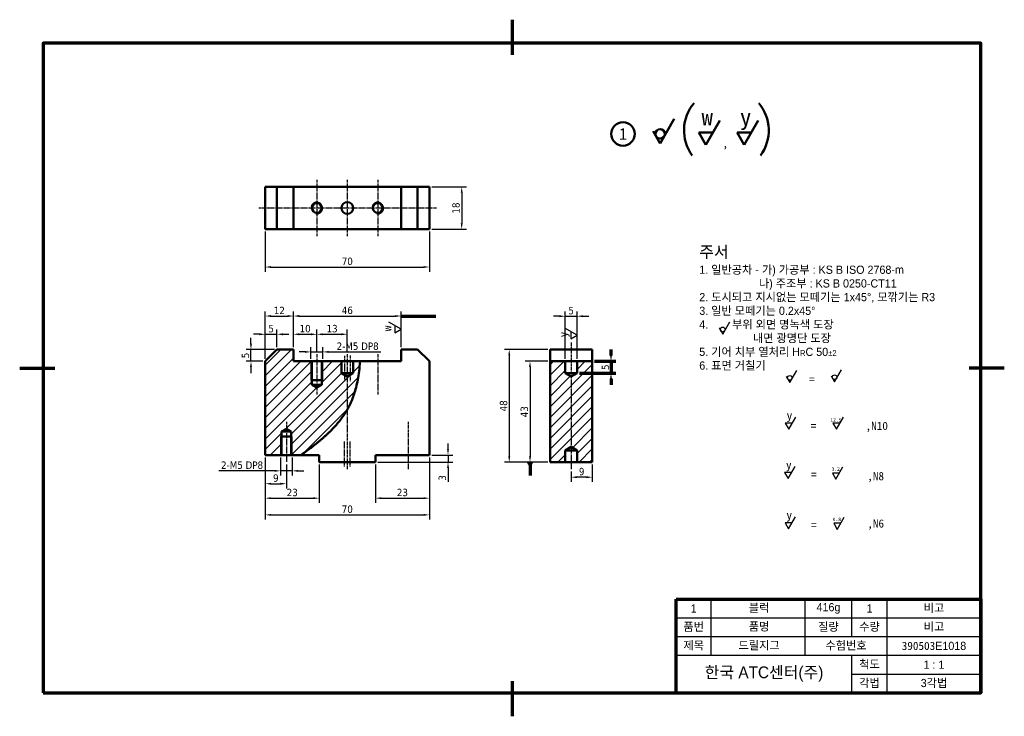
# Model space of a CAD drawing. Header units: millimetres. Extents: x 0 to 420, y 0 to 297.
import ezdxf
from ezdxf.enums import TextEntityAlignment as Align

# ---------------------------------------------------------------- set-up
doc = ezdxf.new("R2010")
doc.units = ezdxf.units.MM
doc.header["$LTSCALE"] = 0.035
doc.linetypes.add('CENTER', pattern=[50.8, 31.75, -6.35, 6.35, -6.35])
for name, color, linetype, lineweight in [('문자', 2, 'Continuous', 35), ('외형선(ISO)', 3, 'Continuous', 50), ('윤곽선', 4, 'Continuous', 70), ('좁은 외형선(ISO)', 1, 'Continuous', 25), ('중심선', 1, 'CENTER', 25), ('치수선', 1, 'Continuous', 25), ('해치 (ISO)', 1, 'Continuous', 25)]:
    doc.layers.add(name, color=color, linetype=linetype, lineweight=lineweight)
doc.styles.add('주 문자 (ISO)', font='tahoma.ttf')
doc.dimstyles.new('기본값 (ISO)', dxfattribs={"dimtxt": 3.15, "dimasz": 2.5, "dimexe": 2, "dimexo": 1, "dimgap": 0.762, "dimtad": 1, "dimrnd": 1e-08, "dimdsep": 46, "dimtxsty": '주 문자 (ISO)', "dimcen": 0.09, "dimdle": 10, "dimclrd": 1, "dimclre": 1, "dimclrt": 2, "dimadec": 1, "dimazin": 2, "dimtfac": 1.001486, "dimtmove": 0, "dimatfit": 3, "dimfxl": 1, "dimtolj": 1, "dimtzin": 0, "dimlwd": -1, "dimlwe": -1, "dimarcsym": 0})

# ---------------------------------------------------------------- blocks, each defined once
blk = doc.blocks.new('*D4')
at = {"color": 1, "transparency": 16777216}
for p, q in [((104.75, 110.36), (104.75, 83.87)), ((174.75, 110.36), (174.75, 83.87)), ((107.25, 85.87), (172.25, 85.87))]:
    blk.add_line(p, q, dxfattribs=at)
for points in [[(107.25, 86.29), (107.25, 85.46), (104.75, 85.87)], [(172.25, 86.29), (172.25, 85.46), (174.75, 85.87)]]:
    blk.add_solid(points, dxfattribs=at)
at = {"layer": 'Defpoints', "color": 0, "transparency": 16777216}
for p in [(104.75, 111.36), (174.75, 111.36), (174.75, 85.87)]:
    blk.add_point(p, dxfattribs=at)
at = {"color": 2, "transparency": 16777216, "insert": (139.75, 88.28), "char_height": 3.15, "attachment_point": 5, "style": '주 문자 (ISO)'}
blk.add_mtext('\\A1;70', dxfattribs=at)
blk = doc.blocks.new('*D5')
at = {"layer": 'Defpoints', "color": 0, "transparency": 16777216}
for p in [(104.75, 111.36), (127.75, 108.36), (127.75, 92.99)]:
    blk.add_point(p, dxfattribs=at)
at = {"layer": '치수선', "color": 1, "transparency": 16777216}
for p, q in [((104.75, 110.36), (104.75, 90.99)), ((127.75, 107.36), (127.75, 90.99)), ((107.25, 92.99), (125.25, 92.99))]:
    blk.add_line(p, q, dxfattribs=at)
for points in [[(107.25, 93.41), (107.25, 92.58), (104.75, 92.99)], [(125.25, 93.41), (125.25, 92.58), (127.75, 92.99)]]:
    blk.add_solid(points, dxfattribs=at)
at = {"layer": '치수선', "color": 2, "transparency": 16777216, "insert": (116.25, 95.4), "char_height": 3.15, "attachment_point": 5, "style": '주 문자 (ISO)'}
blk.add_mtext('\\A1;23', dxfattribs=at)
blk = doc.blocks.new('*D6')
at = {"layer": 'Defpoints', "color": 0, "transparency": 16777216}
for p in [(174.75, 111.36), (151.75, 108.36), (174.75, 92.99)]:
    blk.add_point(p, dxfattribs=at)
at = {"layer": '치수선', "color": 1, "transparency": 16777216}
for p, q in [((174.75, 110.36), (174.75, 90.99)), ((151.75, 107.36), (151.75, 90.99)), ((154.25, 92.99), (172.25, 92.99))]:
    blk.add_line(p, q, dxfattribs=at)
for points in [[(154.25, 93.41), (154.25, 92.58), (151.75, 92.99)], [(172.25, 93.41), (172.25, 92.58), (174.75, 92.99)]]:
    blk.add_solid(points, dxfattribs=at)
at = {"layer": '치수선', "color": 2, "transparency": 16777216, "insert": (163.25, 95.4), "char_height": 3.15, "attachment_point": 5, "style": '주 문자 (ISO)'}
blk.add_mtext('\\A1;23', dxfattribs=at)
blk = doc.blocks.new('*D7')
at = {"layer": 'Defpoints', "color": 0, "transparency": 16777216}
for p in [(174.75, 111.36), (151.75, 108.36), (182.7, 108.36)]:
    blk.add_point(p, dxfattribs=at)
at = {"layer": '치수선', "color": 1, "transparency": 16777216}
for p, q in [((182.7, 113.86), (182.7, 116.36)), ((175.75, 111.36), (184.7, 111.36)), ((182.7, 111.36), (182.7, 108.36)), ((152.75, 108.36), (184.7, 108.36)), ((182.7, 105.86), (182.7, 99.92))]:
    blk.add_line(p, q, dxfattribs=at)
for points in [[(182.29, 113.86), (183.12, 113.86), (182.7, 111.36)], [(182.29, 105.86), (183.12, 105.86), (182.7, 108.36)]]:
    blk.add_solid(points, dxfattribs=at)
at = {"layer": '치수선', "color": 2, "transparency": 16777216, "insert": (180.3, 101.64), "char_height": 3.15, "attachment_point": 5, "rotation": 90, "style": '주 문자 (ISO)'}
blk.add_mtext('\\A1;3', dxfattribs=at)
blk = doc.blocks.new('*D8')
at = {"layer": 'Defpoints', "color": 0, "transparency": 16777216}
for p in [(104.75, 111.36), (113.75, 108.36), (113.75, 99.16)]:
    blk.add_point(p, dxfattribs=at)
at = {"layer": '치수선', "color": 1, "transparency": 16777216}
for p, q in [((104.75, 110.36), (104.75, 97.16)), ((113.75, 107.36), (113.75, 97.16)), ((107.25, 99.16), (111.25, 99.16))]:
    blk.add_line(p, q, dxfattribs=at)
for points in [[(107.25, 99.58), (107.25, 98.74), (104.75, 99.16)], [(111.25, 99.58), (111.25, 98.74), (113.75, 99.16)]]:
    blk.add_solid(points, dxfattribs=at)
at = {"layer": '치수선', "color": 2, "transparency": 16777216, "insert": (109.25, 101.56), "char_height": 3.15, "attachment_point": 5, "style": '주 문자 (ISO)'}
blk.add_mtext('\\A1;9', dxfattribs=at)
blk = doc.blocks.new('*D9')
at = {"layer": 'Defpoints', "color": 0, "transparency": 16777216}
for p in [(111.25, 111.36), (116.25, 111.36), (116.25, 104.64)]:
    blk.add_point(p, dxfattribs=at)
at = {"layer": '치수선', "color": 1, "transparency": 16777216}
for p, q in [((111.25, 110.36), (111.25, 102.64)), ((116.25, 110.36), (116.25, 102.64)), ((108.75, 104.64), (84.95, 104.64)), ((116.25, 104.64), (111.25, 104.64)), ((118.75, 104.64), (121.25, 104.64))]:
    blk.add_line(p, q, dxfattribs=at)
for points in [[(108.75, 105.05), (108.75, 104.22), (111.25, 104.64)], [(118.75, 105.05), (118.75, 104.22), (116.25, 104.64)]]:
    blk.add_solid(points, dxfattribs=at)
at = {"layer": '치수선', "color": 2, "transparency": 16777216, "insert": (94.86, 107.04), "char_height": 3.15, "attachment_point": 5, "style": '주 문자 (ISO)'}
blk.add_mtext('\\A1;2-M5 DP8', dxfattribs=at)
blk = doc.blocks.new('*D10')
at = {"layer": 'Defpoints', "color": 0, "transparency": 16777216}
for p in [(226.23, 156.36), (208.83, 108.36), (226.23, 108.36)]:
    blk.add_point(p, dxfattribs=at)
at = {"layer": '치수선', "color": 1, "transparency": 16777216}
for p, q in [((225.23, 156.36), (206.83, 156.36)), ((208.83, 153.86), (208.83, 110.86)), ((225.23, 108.36), (206.83, 108.36))]:
    blk.add_line(p, q, dxfattribs=at)
for points in [[(208.42, 153.86), (209.25, 153.86), (208.83, 156.36)], [(208.42, 110.86), (209.25, 110.86), (208.83, 108.36)]]:
    blk.add_solid(points, dxfattribs=at)
at = {"layer": '치수선', "color": 2, "transparency": 16777216, "insert": (206.42, 132.36), "char_height": 3.15, "attachment_point": 5, "rotation": 90, "style": '주 문자 (ISO)'}
blk.add_mtext('\\A1;48', dxfattribs=at)
blk = doc.blocks.new('*D11')
at = {"layer": 'Defpoints', "color": 0, "transparency": 16777216}
for p in [(226.23, 151.36), (217.68, 108.36), (226.23, 108.36)]:
    blk.add_point(p, dxfattribs=at)
at = {"layer": '치수선', "color": 1, "transparency": 16777216}
for p, q in [((225.23, 151.36), (215.68, 151.36)), ((217.68, 148.86), (217.68, 110.86)), ((225.23, 108.36), (215.68, 108.36))]:
    blk.add_line(p, q, dxfattribs=at)
for points in [[(217.26, 148.86), (218.1, 148.86), (217.68, 151.36)], [(217.26, 110.86), (218.1, 110.86), (217.68, 108.36)]]:
    blk.add_solid(points, dxfattribs=at)
at = {"layer": '치수선', "color": 2, "transparency": 16777216, "insert": (215.28, 129.86), "char_height": 3.15, "attachment_point": 5, "rotation": 90, "style": '주 문자 (ISO)'}
blk.add_mtext('\\A1;43', dxfattribs=at)
blk = doc.blocks.new('*D12')
at = {"layer": 'Defpoints', "color": 0, "transparency": 16777216}
for p in [(104.75, 207.7), (174.75, 207.7), (174.75, 191.55)]:
    blk.add_point(p, dxfattribs=at)
at = {"layer": '치수선', "color": 1, "transparency": 16777216}
for p, q in [((104.75, 206.7), (104.75, 189.55)), ((174.75, 206.7), (174.75, 189.55)), ((107.25, 191.55), (172.25, 191.55))]:
    blk.add_line(p, q, dxfattribs=at)
for points in [[(107.25, 191.97), (107.25, 191.14), (104.75, 191.55)], [(172.25, 191.97), (172.25, 191.14), (174.75, 191.55)]]:
    blk.add_solid(points, dxfattribs=at)
at = {"layer": '치수선', "color": 2, "transparency": 16777216, "insert": (139.75, 193.96), "char_height": 3.15, "attachment_point": 5, "style": '주 문자 (ISO)'}
blk.add_mtext('\\A1;70', dxfattribs=at)
blk = doc.blocks.new('*D13')
at = {"layer": 'Defpoints', "color": 0, "transparency": 16777216}
for p in [(116.75, 170.66), (116.75, 156.36), (104.75, 151.36)]:
    blk.add_point(p, dxfattribs=at)
at = {"layer": '치수선', "color": 1, "transparency": 16777216}
for p, q in [((104.75, 152.36), (104.75, 172.66)), ((116.75, 157.36), (116.75, 172.66)), ((107.25, 170.66), (114.25, 170.66))]:
    blk.add_line(p, q, dxfattribs=at)
for points in [[(107.25, 171.08), (107.25, 170.24), (104.75, 170.66)], [(114.25, 171.08), (114.25, 170.24), (116.75, 170.66)]]:
    blk.add_solid(points, dxfattribs=at)
at = {"layer": '치수선', "color": 2, "transparency": 16777216, "insert": (110.75, 173.03), "char_height": 3.15, "attachment_point": 5, "style": '주 문자 (ISO)'}
blk.add_mtext('\\A1;12', dxfattribs=at)
blk = doc.blocks.new('*D14')
at = {"layer": 'Defpoints', "color": 0, "transparency": 16777216}
for p in [(98.66, 156.36), (109.75, 156.36), (104.75, 151.36)]:
    blk.add_point(p, dxfattribs=at)
at = {"layer": '치수선', "color": 1, "transparency": 16777216}
for p, q in [((98.66, 158.86), (98.66, 161.36)), ((108.75, 156.36), (96.66, 156.36)), ((98.66, 151.36), (98.66, 156.36)), ((103.75, 151.36), (96.66, 151.36)), ((98.66, 148.86), (98.66, 146.36))]:
    blk.add_line(p, q, dxfattribs=at)
for points in [[(98.24, 158.86), (99.07, 158.86), (98.66, 156.36)], [(98.24, 148.86), (99.07, 148.86), (98.66, 151.36)]]:
    blk.add_solid(points, dxfattribs=at)
at = {"layer": '치수선', "color": 2, "transparency": 16777216, "insert": (96.29, 153.86), "char_height": 3.15, "attachment_point": 5, "rotation": 90, "style": '주 문자 (ISO)'}
blk.add_mtext('\\A1;5', dxfattribs=at)
blk = doc.blocks.new('*D15')
at = {"layer": 'Defpoints', "color": 0, "transparency": 16777216}
for p in [(109.75, 162.87), (109.75, 156.36), (104.75, 151.36)]:
    blk.add_point(p, dxfattribs=at)
at = {"layer": '치수선', "color": 1, "transparency": 16777216}
for p, q in [((104.75, 152.36), (104.75, 164.87)), ((109.75, 157.36), (109.75, 164.87)), ((102.25, 162.87), (99.75, 162.87)), ((104.75, 162.87), (109.75, 162.87)), ((112.25, 162.87), (114.75, 162.87))]:
    blk.add_line(p, q, dxfattribs=at)
for points in [[(102.25, 163.29), (102.25, 162.45), (104.75, 162.87)], [(112.25, 163.29), (112.25, 162.45), (109.75, 162.87)]]:
    blk.add_solid(points, dxfattribs=at)
at = {"layer": '치수선', "color": 2, "transparency": 16777216, "insert": (107.25, 165.24), "char_height": 3.15, "attachment_point": 5, "style": '주 문자 (ISO)'}
blk.add_mtext('\\A1;5', dxfattribs=at)
blk = doc.blocks.new('*D16')
at = {"layer": 'Defpoints', "color": 0, "transparency": 16777216}
for p in [(162.75, 170.66), (116.75, 156.36), (162.75, 156.36)]:
    blk.add_point(p, dxfattribs=at)
at = {"layer": '치수선', "color": 1, "transparency": 16777216}
for p, q in [((116.75, 157.36), (116.75, 172.66)), ((162.75, 157.36), (162.75, 172.66)), ((119.25, 170.66), (160.25, 170.66))]:
    blk.add_line(p, q, dxfattribs=at)
for points in [[(119.25, 171.08), (119.25, 170.24), (116.75, 170.66)], [(160.25, 171.08), (160.25, 170.24), (162.75, 170.66)]]:
    blk.add_solid(points, dxfattribs=at)
at = {"layer": '치수선', "color": 2, "transparency": 16777216, "insert": (139.75, 173.06), "char_height": 3.15, "attachment_point": 5, "style": '주 문자 (ISO)'}
blk.add_mtext('\\A1;46', dxfattribs=at)
blk = doc.blocks.new('*D17')
at = {"layer": 'Defpoints', "color": 0, "transparency": 16777216}
for p in [(126.75, 162.87), (116.75, 156.36), (126.75, 154.36)]:
    blk.add_point(p, dxfattribs=at)
at = {"layer": '치수선', "color": 1, "transparency": 16777216}
for p, q in [((116.75, 157.36), (116.75, 164.87)), ((126.75, 155.36), (126.75, 164.87)), ((119.25, 162.87), (124.25, 162.87))]:
    blk.add_line(p, q, dxfattribs=at)
for points in [[(119.25, 163.29), (119.25, 162.45), (116.75, 162.87)], [(124.25, 163.29), (124.25, 162.45), (126.75, 162.87)]]:
    blk.add_solid(points, dxfattribs=at)
at = {"layer": '치수선', "color": 2, "transparency": 16777216, "insert": (121.75, 165.27), "char_height": 3.15, "attachment_point": 5, "style": '주 문자 (ISO)'}
blk.add_mtext('\\A1;10', dxfattribs=at)
blk = doc.blocks.new('*D18')
at = {"layer": 'Defpoints', "color": 0, "transparency": 16777216}
for p in [(124.25, 151.36), (129.25, 155.36), (129.25, 151.36)]:
    blk.add_point(p, dxfattribs=at)
at = {"layer": '치수선', "color": 1, "transparency": 16777216}
for p, q in [((124.25, 152.36), (124.25, 157.36)), ((129.25, 152.36), (129.25, 157.36)), ((121.75, 155.36), (119.25, 155.36)), ((124.25, 155.36), (129.25, 155.36)), ((131.75, 155.36), (154.08, 155.36))]:
    blk.add_line(p, q, dxfattribs=at)
for points in [[(121.75, 155.77), (121.75, 154.94), (124.25, 155.36)], [(131.75, 155.77), (131.75, 154.94), (129.25, 155.36)]]:
    blk.add_solid(points, dxfattribs=at)
at = {"layer": '치수선', "color": 2, "transparency": 16777216, "insert": (144.16, 157.77), "char_height": 3.15, "attachment_point": 5, "style": '주 문자 (ISO)'}
blk.add_mtext('\\A1;2-M5 DP8', dxfattribs=at)
blk = doc.blocks.new('*D19')
at = {"layer": 'Defpoints', "color": 0, "transparency": 16777216}
for p in [(235.23, 105.36), (244.23, 108.36), (235.23, 101.93)]:
    blk.add_point(p, dxfattribs=at)
at = {"layer": '치수선', "color": 1, "transparency": 16777216}
for p, q in [((244.23, 107.36), (244.23, 99.93)), ((235.23, 104.36), (235.23, 99.93)), ((241.73, 101.93), (237.73, 101.93))]:
    blk.add_line(p, q, dxfattribs=at)
for points in [[(237.73, 102.35), (237.73, 101.52), (235.23, 101.93)], [(241.73, 102.35), (241.73, 101.52), (244.23, 101.93)]]:
    blk.add_solid(points, dxfattribs=at)
at = {"layer": '치수선', "color": 2, "transparency": 16777216, "insert": (239.73, 104.33), "char_height": 3.15, "attachment_point": 5, "style": '주 문자 (ISO)'}
blk.add_mtext('\\A1;9', dxfattribs=at)
blk = doc.blocks.new('*D20')
at = {"layer": 'Defpoints', "color": 0, "transparency": 16777216}
for p in [(237.73, 170.57), (232.73, 151.36), (237.73, 151.36)]:
    blk.add_point(p, dxfattribs=at)
at = {"layer": '치수선', "color": 1, "transparency": 16777216}
for p, q in [((232.73, 152.36), (232.73, 172.57)), ((237.73, 152.36), (237.73, 172.57)), ((230.23, 170.57), (227.73, 170.57)), ((232.73, 170.57), (237.73, 170.57)), ((240.23, 170.57), (242.73, 170.57))]:
    blk.add_line(p, q, dxfattribs=at)
for points in [[(230.23, 170.99), (230.23, 170.16), (232.73, 170.57)], [(240.23, 170.99), (240.23, 170.16), (237.73, 170.57)]]:
    blk.add_solid(points, dxfattribs=at)
at = {"layer": '치수선', "color": 2, "transparency": 16777216, "insert": (235.23, 172.94), "char_height": 3.15, "attachment_point": 5, "style": '주 문자 (ISO)'}
blk.add_mtext('\\A1;5', dxfattribs=at)
blk = doc.blocks.new('*D21')
at = {"layer": 'Defpoints', "color": 0, "transparency": 16777216}
for p in [(126.75, 162.87), (139.75, 162.87), (139.75, 154.36)]:
    blk.add_point(p, dxfattribs=at)
at = {"layer": '치수선', "color": 1, "transparency": 16777216}
for p, q in [((126.75, 163.87), (126.75, 164.87)), ((139.75, 155.36), (139.75, 164.87)), ((129.25, 162.87), (137.25, 162.87))]:
    blk.add_line(p, q, dxfattribs=at)
for points in [[(129.25, 163.29), (129.25, 162.45), (126.75, 162.87)], [(137.25, 163.29), (137.25, 162.45), (139.75, 162.87)]]:
    blk.add_solid(points, dxfattribs=at)
at = {"layer": '치수선', "color": 2, "transparency": 16777216, "insert": (133.25, 165.27), "char_height": 3.15, "attachment_point": 5, "style": '주 문자 (ISO)'}
blk.add_mtext('\\A1;13', dxfattribs=at)
blk = doc.blocks.new('*D22')
at = {"layer": 'Defpoints', "color": 0, "transparency": 16777216}
for p in [(174.75, 225.7), (174.75, 207.7), (188.55, 207.7)]:
    blk.add_point(p, dxfattribs=at)
at = {"layer": '치수선', "color": 1, "transparency": 16777216}
for p, q in [((175.75, 225.7), (190.55, 225.7)), ((188.55, 223.2), (188.55, 210.2)), ((175.75, 207.7), (190.55, 207.7))]:
    blk.add_line(p, q, dxfattribs=at)
for points in [[(188.13, 223.2), (188.97, 223.2), (188.55, 225.7)], [(188.13, 210.2), (188.97, 210.2), (188.55, 207.7)]]:
    blk.add_solid(points, dxfattribs=at)
at = {"layer": '치수선', "color": 2, "transparency": 16777216, "insert": (186.14, 216.7), "char_height": 3.15, "attachment_point": 5, "rotation": 90, "style": '주 문자 (ISO)'}
blk.add_mtext('\\A1;18', dxfattribs=at)
blk = doc.blocks.new('*D27')
at = {"layer": 'Defpoints', "color": 0, "transparency": 16777216}
for p in [(244.23, 151.36), (237.73, 146.36), (252.23, 146.36)]:
    blk.add_point(p, dxfattribs=at)
at = {"layer": '윤곽선', "color": 1, "transparency": 16777216}
for p, q in [((252.23, 153.86), (252.23, 156.36)), ((245.23, 151.36), (254.23, 151.36)), ((252.23, 151.36), (252.23, 146.36)), ((238.73, 146.36), (254.23, 146.36)), ((252.23, 143.86), (252.23, 141.36))]:
    blk.add_line(p, q, dxfattribs=at)
for points in [[(251.82, 153.86), (252.65, 153.86), (252.23, 151.36)], [(251.82, 143.86), (252.65, 143.86), (252.23, 146.36)]]:
    blk.add_solid(points, dxfattribs=at)
at = {"layer": '윤곽선', "color": 2, "transparency": 16777216, "insert": (249.86, 148.86), "char_height": 3.15, "attachment_point": 5, "rotation": 90, "style": '주 문자 (ISO)'}
blk.add_mtext('\\A1;5', dxfattribs=at)

msp = doc.modelspace()

# ---------------------------------------------------------------- hatches: boundary and pattern name
at = {"layer": '해치 (ISO)'}
h = msp.add_hatch(dxfattribs=at)
h.set_pattern_fill('ANSI31', color=256, scale=25.4, style=0)
h.set_pattern_definition([(45, (0, 0), (-2.245064, 2.245064), [])])
edge = h.paths.add_edge_path()
edge.add_spline(control_points=[(145.189, 151.357), (144.202, 136.59), (135.746, 123.53), (130.627, 119.5), (123.585, 113.832), (119.839, 111.357)], knot_values=[-7.9135105, -7.9135105, -7.9135105, -7.9135105, -7.9135105, -7, -6.0206194, -6.0206194, -6.0206194, -6.0206194, -6.0206194], degree=4, periodic=0)
edge.add_line((119.839, 111.357), (115.818, 111.357))
edge.add_line((115.818, 111.357), (115.818, 121.357))
edge.add_line((115.818, 121.357), (113.751, 122.599))
edge.add_line((113.751, 122.599), (111.684, 121.357))
edge.add_line((111.684, 121.357), (111.684, 111.357))
edge.add_line((111.684, 111.357), (104.751, 111.357))
edge.add_line((104.751, 111.357), (104.751, 151.357))
edge.add_line((104.751, 151.357), (109.751, 156.357))
edge.add_line((109.751, 156.357), (116.751, 156.357))
edge.add_line((116.751, 156.357), (116.751, 151.357))
edge.add_line((116.751, 151.357), (124.684, 151.357))
edge.add_line((124.684, 151.357), (124.684, 141.357))
edge.add_line((124.684, 141.357), (126.751, 140.115))
edge.add_line((126.751, 140.115), (128.818, 141.357))
edge.add_line((128.818, 141.357), (128.818, 151.357))
edge.add_line((128.818, 151.357), (137.251, 151.357))
edge.add_line((137.251, 151.357), (137.251, 146.357))
edge.add_line((137.251, 146.357), (139.751, 144.855))
edge.add_line((139.751, 144.855), (142.251, 146.357))
edge.add_line((142.251, 146.357), (142.251, 151.357))
edge.add_line((142.251, 151.357), (145.189, 151.357))
h = msp.add_hatch(dxfattribs=at)
h.set_pattern_fill('ANSI31', color=256, scale=25.4, style=0)
h.set_pattern_definition([(45, (-26.9254, 0), (-2.245064, 2.245064), [])])
h.paths.add_polyline_path([(226.23, 108.357), (226.23, 151.357), (232.73, 151.357), (232.73, 146.357), (235.23, 144.855), (237.73, 146.357), (237.73, 151.357), (244.23, 151.357), (244.23, 108.357), (237.73, 108.357), (237.73, 113.357), (235.23, 114.859), (232.73, 113.357), (232.73, 108.357)])

# ---------------------------------------------------------------- linework, layer by layer
at = {"layer": '외형선(ISO)'}
for p, q in [((273.158, 244.288), (279.158, 254.681)), ((292.677, 243.687), (298.677, 254.079)), ((309.053, 243.687), (315.053, 254.079)), ((270.158, 249.484), (273.158, 244.288)), ((295.677, 248.883), (289.677, 248.883)), ((289.677, 248.883), (292.677, 243.687)), ((312.053, 248.883), (306.053, 248.883)), ((306.053, 248.883), (309.053, 243.687)), ((109.751, 225.7), (104.751, 225.7)), ((104.751, 225.7), (104.751, 207.7)), ((109.751, 207.7), (109.751, 225.7)), ((109.751, 225.7), (116.751, 225.7)), ((116.751, 225.7), (116.751, 207.7)), ((116.751, 225.7), (162.751, 225.7)), ((162.751, 225.7), (162.751, 207.7)), ((162.751, 225.7), (169.751, 225.7)), ((174.751, 225.7), (169.751, 225.7)), ((169.751, 225.7), (169.751, 207.7)), ((174.751, 207.7), (174.751, 225.7)), ((104.751, 207.7), (109.751, 207.7)), ((116.751, 207.7), (109.751, 207.7)), ((162.751, 207.7), (116.751, 207.7)), ((169.751, 207.7), (162.751, 207.7)), ((169.751, 207.7), (174.751, 207.7)), ((104.751, 151.357), (109.751, 156.357)), ((109.751, 156.357), (116.751, 156.357)), ((116.751, 156.357), (116.751, 151.357)), ((169.751, 156.357), (162.751, 156.357)), ((162.751, 156.357), (162.751, 151.357)), ((169.751, 156.357), (174.751, 151.357)), ((226.23, 151.357), (226.23, 156.357)), ((244.23, 156.357), (226.23, 156.357)), ((244.23, 156.357), (244.23, 151.357)), ((104.751, 111.357), (104.751, 151.357)), ((116.751, 151.357), (124.684, 151.357)), ((124.684, 151.357), (124.684, 141.357)), ((124.684, 151.357), (128.818, 151.357)), ((128.818, 151.357), (137.251, 151.357)), ((128.818, 141.357), (128.818, 151.357)), ((137.251, 151.357), (137.251, 146.357)), ((137.251, 151.357), (142.251, 151.357)), ((142.251, 151.357), (145.189, 151.357)), ((142.251, 146.357), (142.251, 151.357)), ((162.751, 151.357), (145.189, 151.357)), ((174.751, 111.357), (174.751, 151.357)), ((226.23, 108.357), (226.23, 151.357)), ((226.23, 151.357), (232.73, 151.357)), ((232.73, 151.357), (232.73, 146.357)), ((232.73, 151.357), (237.73, 151.357)), ((237.73, 151.357), (244.23, 151.357)), ((237.73, 146.357), (237.73, 151.357)), ((244.23, 151.357), (244.23, 108.357)), ((129.251, 143.357), (124.251, 143.357)), ((137.251, 146.357), (139.751, 144.855)), ((142.251, 146.357), (137.251, 146.357)), ((139.751, 144.855), (142.251, 146.357)), ((232.73, 146.357), (235.23, 144.855)), ((237.73, 146.357), (232.73, 146.357)), ((235.23, 144.855), (237.73, 146.357)), ((124.684, 141.357), (126.751, 140.115)), ((128.818, 141.357), (124.684, 141.357)), ((126.751, 140.115), (128.818, 141.357)), ((113.751, 122.599), (111.684, 121.357)), ((115.818, 121.357), (113.751, 122.599)), ((111.251, 119.357), (116.251, 119.357)), ((111.684, 121.357), (111.684, 111.357)), ((111.684, 121.357), (115.818, 121.357)), ((115.818, 111.357), (115.818, 121.357)), ((235.23, 114.859), (232.73, 113.357)), ((237.73, 113.357), (235.23, 114.859)), ((111.684, 111.357), (104.751, 111.357)), ((115.818, 111.357), (111.684, 111.357)), ((119.839, 111.357), (115.818, 111.357)), ((119.839, 111.357), (127.751, 111.357)), ((127.751, 111.357), (127.751, 108.357)), ((151.751, 108.357), (151.751, 111.357)), ((151.751, 111.357), (174.751, 111.357)), ((232.73, 113.357), (232.73, 108.357)), ((232.73, 113.357), (237.73, 113.357)), ((237.73, 108.357), (237.73, 113.357)), ((127.751, 108.357), (151.751, 108.357)), ((232.73, 108.357), (226.23, 108.357)), ((237.73, 108.357), (232.73, 108.357)), ((244.23, 108.357), (237.73, 108.357))]:
    msp.add_line(p, q, dxfattribs=at)
for centre, radius in [((257.352, 248.286), 5), ((273.158, 248.288), 2), ((126.751, 216.7), 2.067), ((139.751, 216.7), 2.5), ((152.751, 216.7), 2.067)]:
    msp.add_circle(centre, radius, dxfattribs=at)
for start, end in [(139.68605, 216.11916), (323.88084, 40.31395)]:
    msp.add_arc((301.45, 249.791), 18.066, start, end, dxfattribs=at)
msp.add_open_spline([(145.189, 151.357), (144.202, 136.59), (135.746, 123.53), (130.627, 119.5), (123.585, 113.832), (119.839, 111.357)], degree=4, knots=[-7.9135105, -7.9135105, -7.9135105, -7.9135105, -7.9135105, -7, -6.0206194, -6.0206194, -6.0206194, -6.0206194, -6.0206194], dxfattribs=at)
at = {"layer": '윤곽선'}
for p, q in [((210, 297), (210, 282)), ((0, 148.5), (15, 148.5)), ((420, 148.5), (405, 148.5)), ((280, 50), (410, 50)), ((280, 10), (280, 50)), ((410, 50), (410, 10)), ((210, 15), (210, 0))]:
    msp.add_line(p, q, dxfattribs=at)
msp.add_lwpolyline([(10, 10), (410, 10), (410, 287), (10, 287)], close=True, dxfattribs=at)
at = {"layer": '좁은 외형선(ISO)'}
for p, q in [((162.668, 165.055), (157.472, 168.055)), ((299.893, 162.971), (302.893, 168.168)), ((160.07, 166.555), (160.07, 163.555)), ((160.07, 163.555), (162.668, 165.055)), ((237.73, 162.465), (232.533, 165.465)), ((235.131, 163.965), (235.131, 160.965)), ((298.393, 165.57), (299.893, 162.971)), ((235.131, 160.965), (237.73, 162.465)), ((124.251, 151.357), (124.251, 143.357)), ((129.251, 143.357), (129.251, 151.357)), ((328.48, 142.266), (331.48, 147.462)), ((347.609, 142.563), (350.609, 147.759)), ((326.98, 144.864), (328.48, 142.266)), ((346.109, 145.161), (347.609, 142.563)), ((328.044, 122.389), (331.044, 127.586)), ((348.358, 122.389), (351.358, 127.586)), ((329.544, 124.987), (326.544, 124.987)), ((326.544, 124.987), (328.044, 122.389)), ((349.858, 124.987), (346.858, 124.987)), ((346.858, 124.987), (348.358, 122.389)), ((111.251, 119.357), (111.251, 111.357)), ((116.251, 111.357), (116.251, 119.357)), ((327.766, 101.319), (330.766, 106.515)), ((348.173, 101.133), (351.173, 106.329)), ((329.266, 103.917), (326.266, 103.917)), ((326.266, 103.917), (327.766, 101.319)), ((349.673, 103.731), (346.673, 103.731)), ((346.673, 103.731), (348.173, 101.133)), ((327.953, 79.889), (330.953, 85.085)), ((348.733, 79.707), (351.733, 84.903)), ((329.453, 82.487), (326.453, 82.487)), ((326.453, 82.487), (327.953, 79.889)), ((350.233, 82.305), (347.233, 82.305)), ((347.233, 82.305), (348.733, 79.707)), ((295, 26), (295, 50)), ((335, 26), (335, 50)), ((355, 34), (355, 50)), ((370, 10), (370, 50)), ((280, 42), (410, 42)), ((280, 34), (410, 34)), ((280, 26), (410, 26)), ((355, 10), (355, 26)), ((355, 18), (410, 18))]:
    msp.add_line(p, q, dxfattribs=at)
for centre in [(299.893, 164.971), (328.48, 144.266), (347.609, 144.563)]:
    msp.add_circle(centre, 1, dxfattribs=at)
for centre in [(126.751, 216.7), (152.751, 216.7)]:
    msp.add_arc(centre, 2.5, 260, 170, dxfattribs=at)
at = {"layer": '중심선'}
for p, q in [((126.751, 228.7), (126.751, 204.7)), ((139.751, 228.7), (139.751, 204.7)), ((152.751, 228.7), (152.751, 204.7)), ((177.751, 216.7), (101.751, 216.7)), ((235.23, 159.357), (235.23, 105.357)), ((126.751, 154.357), (126.751, 137.115)), ((139.751, 154.357), (139.751, 105.357)), ((140.967, 153.76), (140.967, 142.88)), ((152.751, 154.357), (152.751, 137.115)), ((113.751, 125.599), (113.751, 108.357)), ((165.751, 125.599), (165.751, 105.357)), ((140.858, 117.207), (140.858, 106.328))]:
    msp.add_line(p, q, dxfattribs=at)
for points in [[(138.492, 153.734), (138.492, 142.88)], [(138.383, 117.181), (138.383, 106.328)]]:
    msp.add_lwpolyline(points, dxfattribs=at)

# ---------------------------------------------------------------- texts
at = {"layer": '문자'}
for s, width, insert, char_height, attachment_point in [('{\\fGulim|b0|i0|c129|p50;\\H1.4286x;주서\\H0.70001x;\\P\\H0.99998x;1. 일반공차 - 가) 가공부 : KS B ISO 2768-m\\P                    나) 주조부 : KS B 0250-CT11\\P2. 도시되고 지시없는 모떼기는 1x45%%D, 모깎기는 R3\\P3. 일반 모떼기는 0.2x45%%D\\P4.        부위 외면 명녹색 도장\\P                  내면 광명단 도장\\P5. 기어 치부 열처리 H\\H0.71429x;R\\H1.4x;C 50\\H0.71429x;%%P2\\P\\H1.4x;6. 표면 거칠기}', 293.18635, (289.873, 200.485), 3.5, 1), ('y', 2.8252, (327.153, 130.037), 3.5, 1), ('12.5', 2.8252, (345.822, 127.102), 1.5, 1), (',N10', 2.8252, (360.826, 125.563), 3.5, 1), ('y', 2.8252, (326.874, 108.967), 3.5, 1), ('3.2', 2.8252, (346.343, 106.153), 1.5, 1), (',N8', 2.8252, (361.561, 104.158), 3.5, 1), ('y', 2.8252, (327.061, 87.537), 3.5, 1), ('0.8', 2.8252, (346.808, 84.727), 1.5, 1), (',N6', 2.8252, (361.561, 83.957), 3.5, 1), ('{\\fGulim|b0|i0|c129|p50;1}', 15, (287.5, 46), 3.5, 5), ('{\\fGulim|b0|i0|c129|p50;블럭}', 40, (315.395, 46.079), 3.5, 5), ('{\\fGulim|b0|i0|c129|p50;416g}', 20, (345, 46), 3.5, 5), ('{\\fGulim|b0|i0|c129|p50;1}', 15, (362.5, 46), 3.5, 5), ('{\\fGulim|b0|i0|c129|p50;비고}', 40, (390, 46), 3.5, 5), ('{\\fGulim|b0|i0|c129|p50;품번}', 15, (287.5, 38), 3.5, 5), ('{\\fGulim|b0|i0|c129|p50;품명}', 40, (315.395, 38.079), 3.5, 5), ('{\\fGulim|b0|i0|c129|p50;질량}', 20, (345, 38), 3.5, 5), ('{\\fGulim|b0|i0|c129|p50;수량}', 15, (362.5, 38), 3.5, 5), ('{\\fGulim|b0|i0|c129|p50;비고}', 40, (390, 38), 3.5, 5), ('{\\fGulim|b0|i0|c129|p50;제목}', 15, (287.5, 30), 3.5, 5), ('{\\fGulim|b0|i0|c129|p50;드릴지그}', 40, (315.395, 30.079), 3.5, 5), ('{\\fGulim|b0|i0|c129|p50;수험번호}', 35, (352.5, 30), 3.5, 5), ('390503{\\fGulim|b0|i0|c129|p50;E1018}', 40, (390, 30), 3.5, 5), ('{\\fGulim|b0|i0|c129|p50;척도}', 15, (362.5, 22), 3.5, 5), ('{\\fGulim|b0|i0|c129|p50;1 : 1}', 40, (390, 22), 3.5, 5), ('{\\fGulim|b0|i0|c129|p50;각법}', 15, (362.5, 14), 3.5, 5), ('{\\fGulim|b0|i0|c129|p50;3각법}', 40, (390, 14), 3.5, 5)]:
    msp.add_mtext_dynamic_manual_height_columns(s, width=width, gutter_width=1, heights=[0], dxfattribs=dict(at, insert=insert, char_height=char_height, attachment_point=attachment_point))
at = {"layer": '문자', "char_height": 3.5, "attachment_point": 1, "rotation": 90}
for s, insert in [('w', (155.02, 164.164)), ('y', (230.082, 161.574))]:
    msp.add_mtext_dynamic_manual_height_columns(s, width=2.8252, gutter_width=1, heights=[0], dxfattribs=dict(at, insert=insert))
at = {"layer": '외형선(ISO)'}
msp.add_text('1', height=5, dxfattribs=at).set_placement((257.352, 248.286), align=Align.MIDDLE_CENTER)
for s, width, gutter_width, insert, char_height, attachment_point in [('w', 2.8252, 1, (290.893, 258.982), 7, 1), ('y', 2.8252, 1, (307.27, 258.982), 7, 1), (',', 3.81574, 17.5, (299.816, 246.055), 3.5, 1), ('{\\fGulim|b0|i0|c129|p50;한국 ATC센터(주)}', 75, 1, (317.5, 18), 5, 5)]:
    msp.add_mtext_dynamic_manual_height_columns(s, width=width, gutter_width=gutter_width, heights=[0], dxfattribs=dict(at, insert=insert, char_height=char_height, attachment_point=attachment_point))
at = {"layer": '좁은 외형선(ISO)', "char_height": 3.5, "attachment_point": 1}
for insert in [(336.639, 145.425), (337.468, 125.59), (337.561, 104.817), (337.561, 83.301)]:
    msp.add_mtext_dynamic_manual_height_columns('=', width=8.96294, gutter_width=1, heights=[0], dxfattribs=dict(at, insert=insert))

# ---------------------------------------------------------------- dimensions: what is measured, and where the dimension line sits
dim = msp.add_linear_dim(base=(174.751, 85.875), p1=(104.751, 111.357), p2=(174.751, 111.357), dimstyle='기본값 (ISO)')
dim.commit()
dim.dimension.update_dxf_attribs({"geometry": '*D4', "text_midpoint": (139.751, 88.276)})
at = {"layer": '윤곽선'}
dim = msp.add_linear_dim(base=(252.232, 146.357), p1=(244.23, 151.357), p2=(237.73, 146.357), angle=90, dimstyle='기본값 (ISO)', dxfattribs=at)
dim.commit()
dim.dimension.update_dxf_attribs({"geometry": '*D27', "text_midpoint": (249.862, 148.857)})
at = {"layer": '치수선'}
for base, p1, p2, picture, middle in [((188.549, 207.7), (174.751, 225.7), (174.751, 207.7), '*D22', (186.141, 216.7)), ((182.702, 108.357), (174.751, 111.357), (151.751, 108.357), '*D7', (180.3, 101.638))]:
    dim = msp.add_linear_dim(base=base, p1=p1, p2=p2, angle=90, dimstyle='기본값 (ISO)', dxfattribs=at)
    dim.commit()
    dim.dimension.update_dxf_attribs({"geometry": picture, "text_midpoint": middle})
for base, p1, p2, picture, middle in [((174.751, 191.555), (104.751, 207.7), (174.751, 207.7), '*D12', (139.751, 193.956)), ((162.751, 170.658), (116.751, 156.357), (162.751, 156.357), '*D16', (139.751, 173.058)), ((126.751, 162.871), (116.751, 156.357), (126.751, 154.357), '*D17', (121.751, 165.272)), ((139.751, 162.871), (126.751, 162.871), (139.751, 154.357), '*D21', (133.251, 165.273)), ((127.751, 92.994), (104.751, 111.357), (127.751, 108.357), '*D5', (116.251, 95.396)), ((113.751, 99.161), (104.751, 111.357), (113.751, 108.357), '*D8', (109.251, 101.561)), ((174.751, 92.994), (151.751, 108.357), (174.751, 111.357), '*D6', (163.251, 95.396))]:
    dim = msp.add_linear_dim(base=base, p1=p1, p2=p2, dimstyle='기본값 (ISO)', dxfattribs=at)
    dim.commit()
    dim.dimension.update_dxf_attribs({"geometry": picture, "text_midpoint": middle})
for base, p1, p2, picture, middle in [((116.751, 170.658), (104.751, 151.357), (116.751, 156.357), '*D13', (110.751, 170.658)), ((237.73, 170.574), (232.73, 151.357), (237.73, 151.357), '*D20', (235.23, 170.574)), ((109.751, 162.871), (104.751, 151.357), (109.751, 156.357), '*D15', (107.251, 162.871)), ((235.23, 101.934), (244.23, 108.357), (235.23, 105.357), '*D19', (239.73, 101.934))]:
    dim = msp.add_linear_dim(base=base, p1=p1, p2=p2, dimstyle='기본값 (ISO)', dxfattribs=at)
    dim.commit()
    dim.dimension.update_dxf_attribs({"geometry": picture, "text_midpoint": middle, "dimtype": 160})
for base, p1, p2, picture, middle in [((98.658, 156.357), (104.751, 151.357), (109.751, 156.357), '*D14', (98.658, 153.857)), ((208.832, 108.357), (226.23, 156.357), (226.23, 108.357), '*D10', (208.832, 132.357)), ((217.681, 108.357), (226.23, 151.357), (226.23, 108.357), '*D11', (217.681, 129.857))]:
    dim = msp.add_linear_dim(base=base, p1=p1, p2=p2, angle=90, dimstyle='기본값 (ISO)', dxfattribs=at)
    dim.commit()
    dim.dimension.update_dxf_attribs({"geometry": picture, "text_midpoint": middle, "dimtype": 160})
dim = msp.add_linear_dim(base=(129.251, 155.357), p1=(124.251, 151.357), p2=(129.251, 151.357), text='2-M<> DP8', dimstyle='기본값 (ISO)', dxfattribs=at)
dim.commit()
dim.dimension.update_dxf_attribs({"geometry": '*D18', "text_midpoint": (144.163, 157.766)})
dim = msp.add_linear_dim(base=(116.251, 104.635), p1=(111.251, 111.357), p2=(116.251, 111.357), text='2-M<> DP8', dimstyle='기본값 (ISO)', dxfattribs=at)
dim.commit()
dim.dimension.update_dxf_attribs({"geometry": '*D9', "text_midpoint": (94.858, 104.635), "dimtype": 160})

# ---------------------------------------------------------------- leaders
at = {"layer": '윤곽선'}
msp.add_leader([(162.751, 170.658), (177.441, 170.658)], dimstyle='기본값 (ISO)', dxfattribs=at)
msp.add_leader([(217.681, 108.357), (217.681, 102.728)], dimstyle='기본값 (ISO)', override={"dimldrblk": 'DatumFilled'}, dxfattribs=at)

doc.saveas('drawing.dxf')
